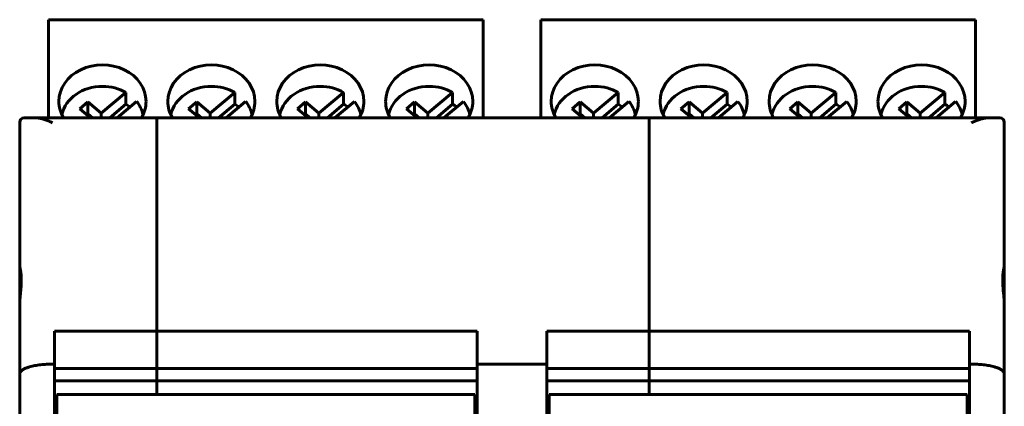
# Model space of a CAD drawing. Header units: millimetres. Extents: x -13 to 39, y -19 to 89.
# Tile 16 of 16: x -6 to 39, y 71 to 89. Entities that reach past the tile are written whole.
import ezdxf

# ---------------------------------------------------------------- set-up
doc = ezdxf.new("R2010")
doc.units = ezdxf.units.MM
doc.linetypes.add('K5LT32768', pattern=[0])

msp = doc.modelspace()

# ---------------------------------------------------------------- linework, layer by layer
at = {"color": 150, "linetype": 'K5LT32768', "lineweight": 60, "true_color": 0x0080ff}
for p, q in [((-4.936, 88.838), (15.014, 88.838)), ((-4.936, 88.826), (-4.936, 88.838)), ((-4.936, 88.826), (15.014, 88.826)), ((-4.936, 88.735), (-4.936, 88.826)), ((-4.936, 88.735), (-4.936, 84.338)), ((15.014, 88.826), (15.014, 88.838)), ((15.014, 88.735), (15.014, 88.826)), ((15.014, 88.735), (15.014, 84.338)), ((17.664, 88.838), (37.614, 88.838)), ((17.664, 88.826), (17.664, 88.838)), ((17.664, 88.826), (37.614, 88.826)), ((17.664, 88.735), (17.664, 88.826)), ((17.664, 88.735), (17.664, 84.338)), ((37.614, 88.826), (37.614, 88.838)), ((37.614, 88.735), (37.614, 88.826)), ((37.614, 88.735), (37.614, 84.338)), ((-1.39, 85.501), (-2.523, 84.551)), ((-1.39, 84.956), (-1.39, 85.501)), ((3.61, 85.501), (2.477, 84.551)), ((3.61, 84.956), (3.61, 85.501)), ((8.61, 85.501), (7.477, 84.551)), ((8.61, 84.956), (8.61, 85.501)), ((13.61, 85.501), (12.477, 84.551)), ((13.61, 84.956), (13.61, 85.501)), ((21.21, 85.501), (20.077, 84.551)), ((21.21, 84.956), (21.21, 85.501)), ((26.21, 85.501), (25.077, 84.551)), ((26.21, 84.956), (26.21, 85.501)), ((31.21, 85.501), (30.077, 84.551)), ((31.21, 84.956), (31.21, 85.501)), ((36.21, 85.501), (35.077, 84.551)), ((36.21, 84.956), (36.21, 85.501)), ((-3.134, 85.063), (-3.506, 84.751)), ((-2.523, 84.551), (-3.134, 85.063)), ((-3.134, 85.063), (-3.134, 84.519)), ((-1.787, 84.338), (-0.895, 85.086)), ((1.866, 85.063), (1.494, 84.751)), ((1.866, 85.063), (1.866, 84.519)), ((2.477, 84.551), (1.866, 85.063)), ((3.213, 84.338), (4.105, 85.086)), ((6.866, 85.063), (6.494, 84.751)), ((7.477, 84.551), (6.866, 85.063)), ((6.866, 85.063), (6.866, 84.519)), ((8.213, 84.338), (9.105, 85.086)), ((11.866, 85.063), (11.494, 84.751)), ((11.866, 85.063), (11.866, 84.519)), ((12.477, 84.551), (11.866, 85.063)), ((13.213, 84.338), (14.105, 85.086)), ((19.466, 85.063), (19.094, 84.751)), ((20.077, 84.551), (19.466, 85.063)), ((19.466, 85.063), (19.466, 84.519)), ((20.813, 84.338), (21.705, 85.086)), ((24.466, 85.063), (24.094, 84.751)), ((24.466, 85.063), (24.466, 84.519)), ((25.077, 84.551), (24.466, 85.063)), ((25.813, 84.338), (26.705, 85.086)), ((29.466, 85.063), (29.094, 84.751)), ((30.077, 84.551), (29.466, 85.063)), ((29.466, 85.063), (29.466, 84.519)), ((30.813, 84.338), (31.705, 85.086)), ((34.466, 85.063), (34.094, 84.751)), ((34.466, 85.063), (34.466, 84.519)), ((35.077, 84.551), (34.466, 85.063)), ((35.813, 84.338), (36.705, 85.086)), ((-3.013, 84.338), (-3.506, 84.751)), ((-2.523, 84.551), (-2.523, 84.338)), ((-2.128, 84.338), (-1.39, 84.956)), ((1.987, 84.338), (1.494, 84.751)), ((2.477, 84.551), (2.477, 84.338)), ((2.872, 84.338), (3.61, 84.956)), ((6.987, 84.338), (6.494, 84.751)), ((7.477, 84.551), (7.477, 84.338)), ((7.872, 84.338), (8.61, 84.956)), ((11.987, 84.338), (11.494, 84.751)), ((12.477, 84.551), (12.477, 84.338)), ((12.872, 84.338), (13.61, 84.956)), ((19.587, 84.338), (19.094, 84.751)), ((20.077, 84.551), (20.077, 84.338)), ((20.472, 84.338), (21.21, 84.956)), ((24.587, 84.338), (24.094, 84.751)), ((25.077, 84.551), (25.077, 84.338)), ((25.472, 84.338), (26.21, 84.956)), ((29.587, 84.338), (29.094, 84.751)), ((30.077, 84.551), (30.077, 84.338)), ((30.472, 84.338), (31.21, 84.956)), ((34.587, 84.338), (34.094, 84.751)), ((35.077, 84.551), (35.077, 84.338)), ((35.472, 84.338), (36.21, 84.956)), ((-6.261, 84.138), (-6.261, 77.562)), ((-6.061, 84.338), (-5.556, 84.338)), ((-5.011, 84.338), (-5.556, 84.338)), ((-5.511, 84.338), (-5.556, 84.338)), ((-5.511, 84.338), (-5.011, 84.338)), ((15.089, 84.338), (-5.011, 84.338)), ((-4.936, 84.338), (-5.011, 84.338)), ((-3.134, 84.519), (-3.182, 84.479)), ((-3.134, 84.519), (-2.918, 84.338)), ((0.039, 84.338), (0.039, 71.638)), ((1.866, 84.519), (1.818, 84.479)), ((1.866, 84.519), (2.082, 84.338)), ((6.866, 84.519), (6.818, 84.479)), ((6.866, 84.519), (7.082, 84.338)), ((11.866, 84.519), (11.818, 84.479)), ((11.866, 84.519), (12.082, 84.338)), ((15.089, 84.338), (15.014, 84.338)), ((17.589, 84.338), (15.089, 84.338)), ((15.589, 84.338), (15.089, 84.338)), ((15.839, 84.338), (15.589, 84.338)), ((15.838, 84.338), (16.839, 84.338)), ((17.089, 84.338), (16.839, 84.338)), ((17.589, 84.338), (17.089, 84.338)), ((37.689, 84.338), (17.589, 84.338)), ((17.639, 84.338), (17.589, 84.338)), ((17.664, 84.338), (17.589, 84.338)), ((19.466, 84.519), (19.418, 84.479)), ((19.466, 84.519), (19.682, 84.338)), ((22.639, 84.338), (22.639, 71.638)), ((24.466, 84.519), (24.418, 84.479)), ((24.466, 84.519), (24.682, 84.338)), ((29.466, 84.519), (29.418, 84.479)), ((29.466, 84.519), (29.682, 84.338)), ((34.466, 84.519), (34.418, 84.479)), ((34.466, 84.519), (34.682, 84.338)), ((38.233, 84.338), (37.689, 84.338)), ((37.689, 84.338), (38.189, 84.338)), ((38.233, 84.338), (38.189, 84.338)), ((38.233, 84.338), (38.739, 84.338)), ((38.939, 84.138), (38.939, 77.562)), ((-6.261, 77.562), (-6.261, 75.737)), ((38.939, 77.562), (38.939, 77.266)), ((38.939, 77.266), (38.939, 75.737)), ((-6.261, 75.737), (-6.261, 72.593)), ((38.939, 75.737), (38.939, 72.593)), ((-4.661, 73.038), (-4.661, 74.547)), ((14.739, 74.547), (-4.661, 74.547)), ((14.739, 74.547), (14.739, 73.038)), ((17.939, 73.038), (17.939, 74.547)), ((37.339, 74.547), (17.939, 74.547)), ((37.339, 74.547), (37.339, 73.038)), ((-4.661, 73.038), (-4.761, 73.038)), ((-4.661, 68.158), (-4.661, 73.038)), ((14.739, 72.836), (-4.661, 72.836)), ((17.939, 73.038), (14.739, 73.038)), ((14.739, 73.038), (14.739, 68.158)), ((17.939, 68.158), (17.939, 73.038)), ((17.939, 72.836), (37.339, 72.836)), ((37.339, 73.038), (37.339, 68.158)), ((37.439, 73.038), (37.339, 73.038)), ((-6.261, 72.593), (-6.261, 66.238)), ((38.939, 72.593), (38.939, 66.238)), ((14.739, 72.271), (-4.661, 72.271)), ((37.339, 72.271), (17.939, 72.271)), ((14.639, 71.638), (-4.561, 71.638)), ((-4.561, 71.638), (-4.561, 49.238)), ((14.639, 67.663), (14.639, 71.638)), ((18.039, 67.663), (18.039, 71.638)), ((18.039, 71.638), (37.239, 71.638)), ((37.239, 49.238), (37.239, 71.638))]:
    msp.add_line(p, q, dxfattribs=at)
for centre, start, end in [((-6.061, 84.138), 90, 180), ((38.739, 84.138), 0, 90)]:
    msp.add_arc(centre, 0.2, start, end, dxfattribs=at)
for centre, major_axis, start_param, end_param in [((-2.461, 85.089), (2, 0), 0, 3.141593), ((2.539, 85.089), (2, 0), 0, 3.141593), ((7.539, 85.089), (2, 0), 0, 3.141593), ((12.539, 85.089), (2, 0), 0, 3.141593), ((20.139, 85.089), (2, 0), 0, 3.141593), ((25.139, 85.089), (2, 0), 0, 3.141593), ((30.139, 85.089), (2, 0), 0, 3.141593), ((35.139, 85.089), (2, 0), 0, 3.141593), ((-2.461, 84.187), (-1.898, 0), 4.712389, 6.095952), ((-2.461, 84.187), (-1.898, 0), 4.112452, 4.712389), ((2.539, 84.187), (-1.898, 0), 4.712389, 6.095952), ((2.539, 84.187), (-1.898, 0), 4.112452, 4.712389), ((7.539, 84.187), (-1.898, 0), 4.712389, 6.095952), ((7.539, 84.187), (-1.898, 0), 4.112452, 4.712389), ((12.539, 84.187), (-1.898, 0), 4.712389, 6.095952), ((12.539, 84.187), (-1.898, 0), 4.112452, 4.712389), ((20.139, 84.187), (-1.898, 0), 4.712389, 6.095952), ((20.139, 84.187), (-1.898, 0), 4.112452, 4.712389), ((25.139, 84.187), (-1.898, 0), 4.712389, 6.095952), ((25.139, 84.187), (-1.898, 0), 4.112452, 4.712389), ((30.139, 84.187), (-1.898, 0), 4.712389, 6.095952), ((30.139, 84.187), (-1.898, 0), 4.112452, 4.712389), ((35.139, 84.187), (-1.898, 0), 4.712389, 6.095952), ((35.139, 84.187), (-1.898, 0), 4.112452, 4.712389), ((-2.461, 85.089), (2, 0), 3.141593, 3.60633), ((-2.461, 84.187), (1.898, 0), 0.187233, 0.599937), ((-2.461, 85.089), (2, 0), 5.818447, 6.283185), ((2.539, 85.089), (2, 0), 3.141593, 3.60633), ((2.539, 84.187), (1.898, 0), 0.187233, 0.599937), ((2.539, 85.089), (2, 0), 5.818447, 6.283185), ((7.539, 85.089), (2, 0), 3.141593, 3.60633), ((7.539, 84.187), (1.898, 0), 0.187233, 0.599937), ((7.539, 85.089), (2, 0), 5.818447, 6.283185), ((12.539, 85.089), (2, 0), 3.141593, 3.60633), ((12.539, 84.187), (1.898, 0), 0.187233, 0.599937), ((12.539, 85.089), (2, 0), 5.818447, 6.283185), ((20.139, 85.089), (2, 0), 3.141593, 3.60633), ((20.139, 84.187), (1.898, 0), 0.187233, 0.599937), ((20.139, 85.089), (2, 0), 5.818447, 6.283185), ((25.139, 85.089), (2, 0), 3.141593, 3.60633), ((25.139, 84.187), (1.898, 0), 0.187233, 0.599937), ((25.139, 85.089), (2, 0), 5.818447, 6.283185), ((30.139, 85.089), (2, 0), 3.141593, 3.60633), ((30.139, 84.187), (1.898, 0), 0.187233, 0.599937), ((30.139, 85.089), (2, 0), 5.818447, 6.283185), ((35.139, 85.089), (2, 0), 3.141593, 3.60633), ((35.139, 84.187), (1.898, 0), 0.187233, 0.599937), ((35.139, 85.089), (2, 0), 5.818447, 6.283185), ((-2.461, 83.642), (1.898, 0), 0.842843, 0.970859), ((2.539, 83.642), (1.898, 0), 0.842843, 0.970859), ((7.539, 83.642), (1.898, 0), 0.842843, 0.970859), ((12.539, 83.642), (1.898, 0), 0.842843, 0.970859), ((20.139, 83.642), (1.898, 0), 0.842843, 0.970859), ((25.139, 83.642), (1.898, 0), 0.842843, 0.970859), ((30.139, 83.642), (1.898, 0), 0.842843, 0.970859), ((35.139, 83.642), (1.898, 0), 0.842843, 0.970859)]:
    msp.add_ellipse(centre, major_axis=major_axis, ratio=0.838793, start_param=start_param, end_param=end_param, dxfattribs=at)
for points, knots in [([(-4.761, 84.11), (-4.775, 84.116), (-4.802, 84.13), (-4.843, 84.148), (-4.884, 84.166), (-4.924, 84.184), (-4.963, 84.2), (-5.002, 84.215), (-5.04, 84.23), (-5.078, 84.243), (-5.114, 84.255), (-5.15, 84.267), (-5.185, 84.278), (-5.219, 84.287), (-5.251, 84.296), (-5.283, 84.303), (-5.313, 84.31), (-5.343, 84.316), (-5.372, 84.321), (-5.4, 84.326), (-5.428, 84.329), (-5.454, 84.332), (-5.48, 84.335), (-5.506, 84.336), (-5.531, 84.337), (-5.548, 84.337), (-5.556, 84.338)], [0, 0, 0, 0, 0.051024, 0.101573, 0.151664, 0.200944, 0.249818, 0.29762, 0.344733, 0.39085, 0.436662, 0.481204, 0.524792, 0.566783, 0.608156, 0.647904, 0.686657, 0.724082, 0.761174, 0.797274, 0.832725, 0.867172, 0.901253, 0.934577, 0.967491, 1, 1, 1, 1]), ([(38.233, 84.338), (38.222, 84.337), (38.198, 84.337), (38.163, 84.335), (38.127, 84.332), (38.092, 84.328), (38.056, 84.322), (38.021, 84.316), (37.986, 84.309), (37.95, 84.301), (37.915, 84.292), (37.881, 84.283), (37.847, 84.273), (37.813, 84.262), (37.78, 84.251), (37.747, 84.24), (37.715, 84.229), (37.683, 84.217), (37.652, 84.204), (37.621, 84.192), (37.59, 84.179), (37.559, 84.165), (37.529, 84.152), (37.499, 84.138), (37.469, 84.124), (37.449, 84.115), (37.439, 84.11)], [0, 0, 0, 0, 0.046313, 0.092569, 0.138747, 0.184688, 0.230499, 0.275804, 0.320758, 0.365158, 0.409356, 0.452782, 0.49562, 0.537486, 0.578953, 0.619459, 0.659388, 0.698559, 0.737542, 0.775981, 0.814068, 0.851641, 0.889063, 0.926177, 0.963155, 1, 1, 1, 1]), ([(-6.261, 75.737), (-6.261, 75.765), (-6.26, 75.821), (-6.257, 75.906), (-6.252, 75.991), (-6.245, 76.076), (-6.238, 76.162), (-6.23, 76.247), (-6.222, 76.332), (-6.214, 76.416), (-6.206, 76.499), (-6.2, 76.58), (-6.194, 76.66), (-6.19, 76.739), (-6.187, 76.815), (-6.186, 76.889), (-6.187, 76.968), (-6.19, 77.058), (-6.197, 77.155), (-6.207, 77.244), (-6.217, 77.311), (-6.225, 77.36), (-6.232, 77.399), (-6.239, 77.433), (-6.246, 77.465), (-6.251, 77.493), (-6.256, 77.517), (-6.259, 77.534), (-6.26, 77.546), (-6.261, 77.555), (-6.261, 77.56), (-6.261, 77.562)], [0, 0, 0, 0, 0.035121, 0.07029, 0.105437, 0.140614, 0.175784, 0.21094, 0.246084, 0.281217, 0.316353, 0.351482, 0.386631, 0.421779, 0.456917, 0.492034, 0.527139, 0.573912, 0.63214, 0.690093, 0.736095, 0.769279, 0.801244, 0.831019, 0.859836, 0.892882, 0.922904, 0.949901, 0.967611, 0.984326, 1, 1, 1, 1]), ([(38.939, 77.562), (38.939, 77.56), (38.939, 77.554), (38.938, 77.545), (38.936, 77.534), (38.934, 77.522), (38.932, 77.509), (38.929, 77.495), (38.926, 77.479), (38.923, 77.463), (38.919, 77.445), (38.915, 77.426), (38.911, 77.406), (38.907, 77.386), (38.903, 77.364), (38.899, 77.341), (38.895, 77.317), (38.891, 77.292), (38.888, 77.266), (38.884, 77.239), (38.881, 77.211), (38.877, 77.182), (38.875, 77.152), (38.872, 77.122), (38.869, 77.087), (38.867, 77.047), (38.865, 77.002), (38.864, 76.96), (38.864, 76.922), (38.864, 76.885), (38.864, 76.845), (38.866, 76.793), (38.868, 76.719), (38.875, 76.612), (38.885, 76.479), (38.898, 76.341), (38.91, 76.223), (38.917, 76.138), (38.923, 76.077), (38.926, 76.032), (38.929, 75.991), (38.931, 75.954), (38.934, 75.918), (38.935, 75.883), (38.937, 75.849), (38.938, 75.817), (38.938, 75.78), (38.939, 75.753), (38.939, 75.737)], [0, 0, 0, 0, 0.017516, 0.035011, 0.052546, 0.070115, 0.087692, 0.105277, 0.12287, 0.140457, 0.158045, 0.175626, 0.193203, 0.210775, 0.228348, 0.245907, 0.263468, 0.28103, 0.298581, 0.316162, 0.333731, 0.351317, 0.368902, 0.386495, 0.404083, 0.42754, 0.450945, 0.474288, 0.491673, 0.508979, 0.528029, 0.54883, 0.582361, 0.630268, 0.691764, 0.754753, 0.803497, 0.838761, 0.859651, 0.87849, 0.894616, 0.910065, 0.92466, 0.939048, 0.953064, 0.966854, 0.97916, 1, 1, 1, 1])]:
    msp.add_open_spline(points, degree=3, knots=knots, dxfattribs=at)
for points in [[(-4.761, 73.038), (-5.64, 73.038), (-6.261, 72.853), (-6.261, 72.593)], [(38.939, 72.593), (38.939, 72.853), (38.317, 73.038), (37.439, 73.038)]]:
    msp.add_rational_spline(points, [1, 0.804737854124, 0.804737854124, 1], degree=3, dxfattribs=at)

doc.saveas('drawing.dxf')
